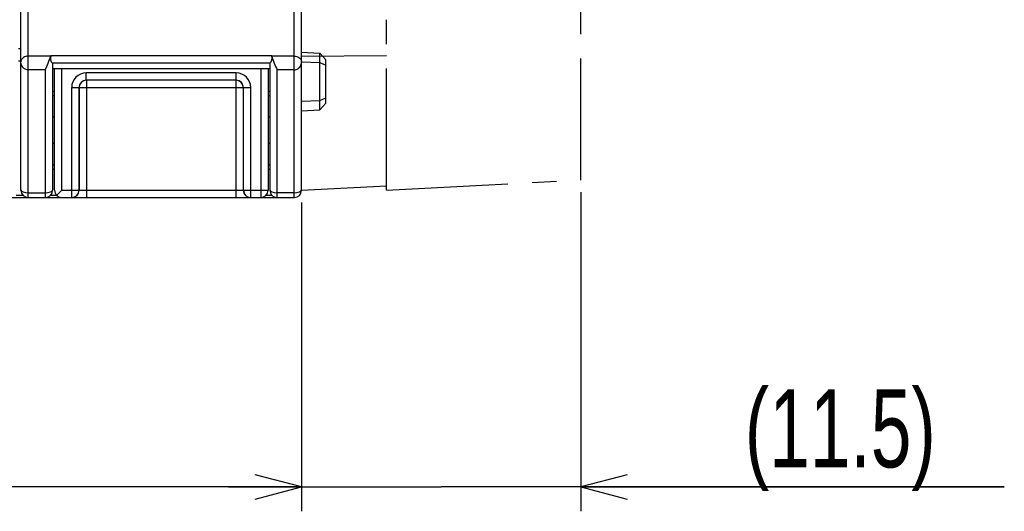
# Model space of a CAD drawing. Extents: x 0 to 241, y 0 to 171.
# Tile 4 of 27: x 48 to 89, y 2 to 22. Entities that reach past the tile are written whole.
import ezdxf

# ---------------------------------------------------------------- set-up
doc = ezdxf.new("R2010")
doc.units = 0
doc.header["$LTSCALE"] = 13.2748
doc.header["$MEASUREMENT"] = 0
doc.linetypes.add('CENTER', pattern=[0.6, 0.375, -0.075, 0.075, -0.075])
doc.layers.get('0').update_dxf_attribs({"linetype": 'CONTINUOUS'})
doc.layers.add('DEFAULT_1', color=7, linetype='CENTER')
doc.styles.add('TEXTSTYLE_2', font='txt', dxfattribs={"width": 0.7})
doc.dimstyles.new('DIMSTYLE_1', dxfattribs={"dimtxt": 3.2, "dimasz": 1.9, "dimexe": 1, "dimexo": 0.5, "dimgap": 0.8, "dimtad": 1, "dimdec": 3, "dimtxsty": 'TEXTSTYLE_2', "dimblk": 'OPEN', "dimblk1": 'OPEN', "dimblk2": 'OPEN', "dimcen": 0.09, "dimazin": 3, "dimtp": 0.001969, "dimtm": 0.001969, "dimtfac": 1, "dimtdec": 3, "dimtofl": 0, "dimtmove": 0, "dimatfit": 3, "dimtolj": 1})

# ---------------------------------------------------------------- blocks, each defined once
blk = doc.blocks.new('_OPEN')
at = {"color": 0, "linetype": 'BYBLOCK'}
for p, q in [((0, 0), (-1, 0.263)), ((-1, -0.263), (0, 0)), ((-1, 0), (0, 0))]:
    blk.add_line(p, q, dxfattribs=at)
blk = doc.blocks.new('*D3')
at = {"color": 2, "linetype": 'CONTINUOUS'}
for p, q in [((7.96, 14.157), (7.96, 3.31)), ((59.961, 14.157), (59.961, 3.31)), ((7.96, 3.31), (7.96, 1.51)), ((59.961, 3.31), (59.961, 1.51)), ((7.96, 2.51), (33.96, 2.51)), ((59.961, 2.51), (33.96, 2.51))]:
    blk.add_line(p, q, dxfattribs=at)
at = {"color": 2, "linetype": 'CONTINUOUS', "xscale": 1.9, "yscale": 1.9, "zscale": 1.9, "rotation": 180}
blk.add_blockref('_OPEN', (7.96, 2.51), dxfattribs=at)
at = {"color": 2, "linetype": 'CONTINUOUS', "xscale": 1.9, "yscale": 1.9, "zscale": 1.9}
blk.add_blockref('_OPEN', (59.961, 2.51), dxfattribs=at)
at = {"color": 2, "linetype": 'CONTINUOUS', "insert": (33.96, 6.51), "char_height": 3.2, "width": 4.48, "attachment_point": 2, "style": 'TEXTSTYLE_2'}
blk.add_mtext('52', dxfattribs=at)
blk = doc.blocks.new('*D5')
at = {"color": 2, "linetype": 'CONTINUOUS'}
for p, q in [((71.403, 14.574), (71.403, 3.31)), ((59.961, 14.157), (59.961, 3.31)), ((59.961, 3.31), (59.961, 1.51)), ((71.403, 3.31), (71.403, 1.51)), ((59.961, 2.51), (56.961, 2.51)), ((56.961, 2.51), (65.682, 2.51)), ((88.756, 2.51), (65.682, 2.51)), ((71.403, 2.51), (88.756, 2.51))]:
    blk.add_line(p, q, dxfattribs=at)
at = {"color": 2, "linetype": 'CONTINUOUS', "xscale": 1.9, "yscale": 1.9, "zscale": 1.9}
blk.add_blockref('_OPEN', (59.961, 2.51), dxfattribs=at)
at = {"color": 2, "linetype": 'CONTINUOUS', "xscale": 1.9, "yscale": 1.9, "zscale": 1.9, "rotation": 180}
blk.add_blockref('_OPEN', (71.403, 2.51), dxfattribs=at)
at = {"color": 2, "linetype": 'CONTINUOUS', "insert": (82.036, 6.51), "char_height": 3.2, "width": 13.44, "attachment_point": 2, "style": 'TEXTSTYLE_2'}
blk.add_mtext('(11.5)', dxfattribs=at)

msp = doc.modelspace()

# ---------------------------------------------------------------- linework, layer by layer
at = {"color": 7, "linetype": 'CONTINUOUS'}
for p, q in [((59.9608, 14.6572), (59.9608, 135.0574)), ((48.4606, 14.6572), (48.4606, 134.2919)), ((48.7606, 14.3571), (48.7606, 26.6304)), ((59.6607, 14.3571), (59.6607, 24.7246)), ((48.3606, 20.4574), (48.4606, 20.4574)), ((59.9608, 20.3072), (60.7111, 20.2679)), ((60.7111, 20.2679), (60.9609, 19.9906)), ((60.7111, 17.9466), (60.7111, 20.2679)), ((48.3606, 19.9572), (48.4606, 19.9572)), ((48.463, 19.941), (48.4606, 19.9103)), ((48.4633, 19.8648), (48.4606, 19.9103)), ((48.4719, 19.9751), (48.463, 19.941)), ((48.4723, 19.8204), (48.4633, 19.8648)), ((48.4871, 20.0078), (48.4719, 19.9751)), ((48.4867, 19.777), (48.4723, 19.8204)), ((48.5081, 19.7339), (48.4867, 19.777)), ((48.5081, 20.0392), (48.4871, 20.0078)), ((48.5357, 20.0678), (48.5081, 20.0392)), ((48.5687, 20.0933), (48.5357, 20.0678)), ((48.6104, 20.1163), (48.5687, 20.0933)), ((48.6573, 20.1336), (48.6104, 20.1163)), ((48.7079, 20.1446), (48.6573, 20.1336)), ((48.7606, 20.1481), (48.7079, 20.1446)), ((49.6836, 20.1481), (48.7606, 20.1481)), ((49.6839, 20.1487), (49.685, 20.1522)), ((58.7364, 20.1522), (49.685, 20.1522)), ((49.7601, 19.8518), (49.7594, 19.8521)), ((58.6616, 19.8521), (49.7594, 19.8521)), ((49.7608, 19.8518), (49.7608, 14.6572)), ((58.6606, 19.8518), (58.6606, 14.6572)), ((58.661, 19.8518), (58.6616, 19.8521)), ((58.7374, 20.1487), (58.7364, 20.1522)), ((59.6607, 20.1481), (58.7374, 20.1481)), ((59.6607, 20.1481), (59.7134, 20.1446)), ((59.7134, 20.1446), (59.7641, 20.1336)), ((59.7641, 20.1336), (59.811, 20.1163)), ((59.811, 20.1163), (59.8523, 20.0933)), ((59.8523, 20.0933), (59.8857, 20.0678)), ((59.8857, 20.0678), (59.9129, 20.0392)), ((59.9129, 20.0392), (59.9343, 20.0078)), ((59.9133, 19.7339), (59.9346, 19.777)), ((59.9343, 20.0078), (59.9494, 19.9751)), ((59.9346, 19.777), (59.9491, 19.8204)), ((59.9491, 19.8204), (59.9577, 19.8648)), ((59.9494, 19.9751), (59.9584, 19.941)), ((59.9577, 19.8648), (59.9608, 19.9103)), ((59.9584, 19.941), (59.9608, 19.9103)), ((59.9608, 19.9073), (60.7111, 19.8911)), ((60.7111, 19.8911), (60.9609, 19.776)), ((60.9609, 18.2236), (60.9609, 19.9906)), ((48.5357, 19.694), (48.5081, 19.7339)), ((48.5526, 19.6754), (48.5357, 19.694)), ((48.5708, 19.6574), (48.5526, 19.6754)), ((48.5897, 19.642), (48.5708, 19.6574)), ((48.6097, 19.6282), (48.5897, 19.642)), ((48.6442, 19.6092), (48.6097, 19.6282)), ((48.6814, 19.5955), (48.6442, 19.6092)), ((48.7203, 19.5869), (48.6814, 19.5955)), ((48.7606, 19.5838), (48.7203, 19.5869)), ((49.4607, 19.5838), (48.7606, 19.5838)), ((49.4607, 19.5838), (49.4607, 14.3571)), ((58.6606, 19.6302), (49.7608, 19.6302)), ((49.8355, 14.6572), (49.8355, 19.6306)), ((50.1356, 14.6572), (50.1356, 19.6306)), ((51.1409, 19.1572), (51.1409, 19.4573)), ((57.2805, 19.4573), (51.1409, 19.4573)), ((57.2805, 19.1572), (57.2805, 19.4573)), ((58.2858, 19.6306), (58.2858, 14.3571)), ((58.5858, 19.6306), (58.5858, 14.6572)), ((58.9607, 14.3571), (58.9607, 19.5838)), ((59.6607, 19.5838), (58.9607, 19.5838)), ((59.6607, 19.5838), (59.701, 19.5869)), ((59.701, 19.5869), (59.74, 19.5955)), ((59.74, 19.5955), (59.7772, 19.6092)), ((59.7772, 19.6092), (59.8116, 19.6282)), ((59.8116, 19.6282), (59.8316, 19.642)), ((59.8316, 19.642), (59.8506, 19.6574)), ((59.8506, 19.6574), (59.8688, 19.6754)), ((59.8688, 19.6754), (59.8857, 19.694)), ((59.8857, 19.694), (59.9133, 19.7339)), ((57.2805, 19.1572), (51.1409, 19.1572)), ((51.1478, 19.1572), (51.1478, 14.3571)), ((57.2736, 19.1572), (57.2736, 14.3571)), ((49.7608, 18.7073), (49.8355, 18.7073)), ((50.5407, 14.3571), (50.5407, 18.8572)), ((50.5407, 18.8572), (57.8806, 18.8572)), ((50.8408, 14.6572), (50.8408, 18.8572)), ((50.848, 18.8572), (50.848, 14.6572)), ((57.5733, 18.8572), (57.5733, 14.6572)), ((57.5806, 14.6572), (57.5806, 18.8572)), ((57.8806, 14.3571), (57.8806, 18.8572)), ((58.5858, 18.7073), (58.6606, 18.7073)), ((49.7608, 18.5368), (49.8355, 18.5368)), ((58.5858, 18.5368), (58.6606, 18.5368)), ((59.9608, 18.3073), (60.7111, 18.3235)), ((60.7111, 18.3235), (60.9609, 18.4386)), ((60.7111, 17.9466), (60.9609, 18.2236)), ((59.9608, 17.9073), (60.7111, 17.9466)), ((49.8355, 17.6441), (49.7608, 17.6441)), ((58.6606, 17.6441), (58.5858, 17.6441)), ((49.8355, 16.5699), (49.7608, 16.5699)), ((58.6606, 16.5699), (58.5858, 16.5699)), ((49.8355, 15.6776), (49.7608, 15.6776)), ((49.8355, 15.5074), (49.7608, 15.5074)), ((58.6606, 15.6776), (58.5858, 15.6776)), ((58.6606, 15.5074), (58.5858, 15.5074)), ((48.7606, 14.5545), (49.4607, 14.5545)), ((50.1356, 14.6572), (49.9234, 14.445)), ((50.1356, 14.6572), (58.5858, 14.6572)), ((59.6607, 14.5545), (58.9607, 14.5545)), ((8.2598, 14.3571), (59.6607, 14.3571)), ((48.5484, 14.445), (48.2728, 14.445)), ((49.9234, 14.445), (49.6726, 14.445)), ((58.7484, 14.445), (58.498, 14.445))]:
    msp.add_line(p, q, dxfattribs=at)
for centre, radius, start, end in [((45.1229, 21.6355), 4.7978, 334.68599, 341.93922), ((49.9379, 20.0545), 0.2704, 159.74619, 228.57335), ((58.484, 20.054), 0.2696, 311.39507, 20.41473), ((63.242, 21.6128), 4.7371, 198.01147, 205.35758), ((51.1409, 18.8571), 0.6002, 90.00418, 179.99583), ((57.2804, 18.8571), 0.6002, 0.00412, 89.99561), ((51.1409, 18.8571), 0.3001, 90.00665, 179.99335), ((51.1479, 18.8574), 0.2998, 90.01622, 180.05118), ((57.2733, 18.8572), 0.3, 359.99198, 89.94062), ((57.2804, 18.8571), 0.3001, 0.00622, 89.99325), ((48.7607, 14.6572), 0.3001, 180.00591, 269.9936), ((49.4607, 14.6572), 0.3001, 270.00672, 359.99378), ((50.1356, 14.6572), 0.3001, 180.00202, 269.99798), ((50.5407, 14.6572), 0.3001, 270.00633, 359.99367), ((50.5479, 14.6572), 0.3001, 270.00673, 359.99378), ((57.8734, 14.6572), 0.3001, 180.00202, 269.99798), ((57.8806, 14.6572), 0.3001, 180.00202, 269.99798), ((58.2857, 14.6572), 0.3001, 270.00633, 359.99367), ((58.9607, 14.6572), 0.3001, 180.00668, 269.99332), ((59.6607, 14.6572), 0.3001, 270.00633, 359.99367)]:
    msp.add_arc(centre, radius, start, end, dxfattribs=at)
for points in [[(48.4606, 14.6572), (48.4606, 14.6007), (48.5949, 14.5545), (48.7606, 14.5545)], [(49.4607, 14.5545), (49.6264, 14.5545), (49.7608, 14.6007), (49.7608, 14.6572)], [(58.6606, 14.6572), (58.6606, 14.6007), (58.795, 14.5545), (58.9607, 14.5545)], [(59.6607, 14.5545), (59.8264, 14.5545), (59.9608, 14.6007), (59.9608, 14.6572)]]:
    msp.add_open_spline(points, degree=3, dxfattribs=at)
at = {"layer": 'DEFAULT_1', "color": 40, "linetype": 'CENTER'}
for p, q in [((63.4434, 14.6572), (63.4434, 133.5614)), ((71.4035, 15.0743), (71.4035, 133.1442)), ((63.4434, 14.6572), (71.4035, 15.0743)), ((59.9608, 14.6572), (63.4434, 14.8397))]:
    msp.add_line(p, q, dxfattribs=at)
at = {"layer": 'DEFAULT_1', "color": 7, "linetype": 'CENTER'}
msp.add_line((63.4434, 20.1619), (59.9608, 20.1298), dxfattribs=at)

# ---------------------------------------------------------------- dimensions: what is measured, and where the dimension line sits
at = {"color": 2, "linetype": 'CONTINUOUS'}
for base, p1, p2, text, picture, middle in [((71.4035, 2.5105), (59.9608, 14.6572), (71.4035, 15.0743), '(11.5)', '*D5', (82.0361, 2.5105)), ((59.9608, 2.5105), (7.9601, 14.6572), (59.9608, 14.6572), '52', '*D3', (33.9605, 2.5105))]:
    dim = msp.add_linear_dim(base=base, p1=p1, p2=p2, text=text, dimstyle='DIMSTYLE_1', dxfattribs=at)
    dim.commit()
    dim.dimension.update_dxf_attribs({"geometry": picture, "text_midpoint": middle, "dimtype": 160})

doc.saveas('drawing.dxf')
